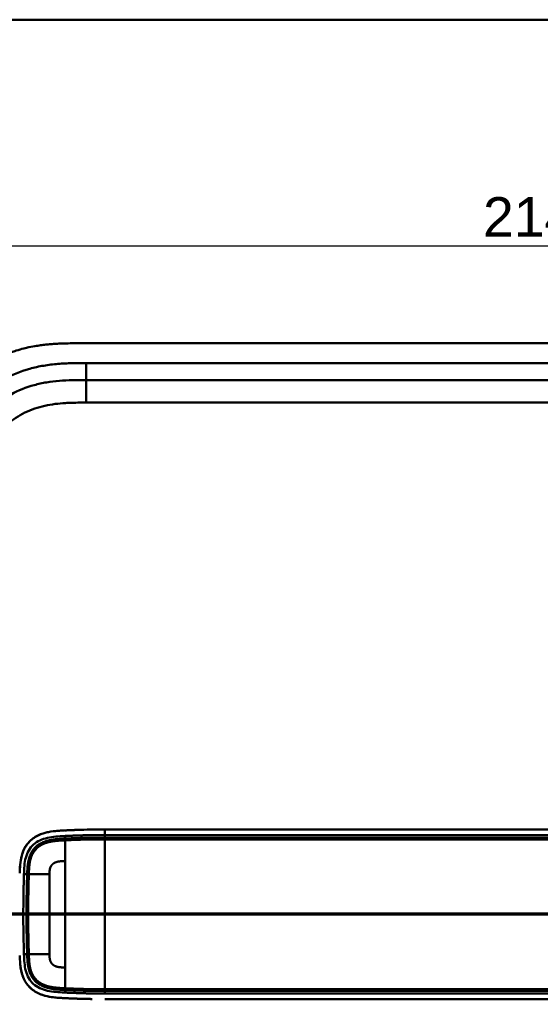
# Model space of a CAD drawing. Header units: millimetres. Extents: x 20 to 833, y 20 to 574.
# Tile 9 of 12: x 113 to 205, y 400 to 574. Entities that reach past the tile are written whole.
import ezdxf

# ---------------------------------------------------------------- set-up
doc = ezdxf.new("R2010")
doc.units = ezdxf.units.MM
doc.header["$LTSCALE"] = 2
for name, color, linetype, lineweight in [('Bemaßungen(DIN)', 7, 'Continuous', 25), ('Schnittansichtslinien(DIN)', 7, 'Continuous', 70), ('Sichtbare Kanten(DIN)', 7, 'Continuous', 50), ('Sichtbare tangentiale Kanten(DIN)', 7, 'Continuous', 50), ('Skizziergeometrie(DIN)', 7, 'Continuous', 50)]:
    doc.layers.add(name, color=color, linetype=linetype, lineweight=lineweight)
doc.styles.add('STANDARD-DIN~0', font='arial.ttf')
doc.dimstyles.new('CAD-LAN', dxfattribs={"dimscale": 2, "dimtxt": 3.5, "dimasz": 2.5, "dimexe": 3.175, "dimexo": 0, "dimgap": 0.8, "dimtad": 1, "dimrnd": 1e-08, "dimtxsty": 'STANDARD-DIN~0', "dimcen": 0.09, "dimdle": 10, "dimclrd": 250, "dimclre": 250, "dimclrt": 250, "dimadec": 0, "dimazin": 2, "dimtfac": 1, "dimtmove": 0, "dimatfit": 3, "dimfxl": 1, "dimtolj": 1, "dimtzin": 0, "dimlwd": 25, "dimlwe": 25, "dimarcsym": 0})

# ---------------------------------------------------------------- blocks, each defined once
blk = doc.blocks.new('Ränder Standardrahmen')
at = {"layer": 'Skizziergeometrie(DIN)', "flags": 128}
blk.add_lwpolyline([(10, 10), (10, 287), (410, 287), (410, 10), (10, 10)], dxfattribs=at)
blk = doc.blocks.new('*D21')
at = {"layer": 'Bemaßungen(DIN)', "color": 250, "linetype": 'Continuous', "lineweight": 25, "true_color": 0x3f3f3f, "transparency": 16777216}
for p, q in [((95.33, 489.98), (95.33, 540.33)), ((309.33, 489.98), (309.33, 540.33)), ((100.33, 533.98), (304.33, 533.98))]:
    blk.add_line(p, q, dxfattribs=at)
at = {"layer": 'Bemaßungen(DIN)', "color": 250, "linetype": 'Continuous', "true_color": 0x3f3f3f, "transparency": 16777216}
for points in [[(100.33, 534.81), (100.33, 533.14), (95.33, 533.98)], [(304.33, 534.81), (304.33, 533.14), (309.33, 533.98)]]:
    blk.add_solid(points, dxfattribs=at)
at = {"layer": 'Defpoints', "color": 0, "linetype": 'Continuous', "transparency": 16777216}
for p in [(309.33, 533.98), (95.33, 489.98), (309.33, 489.98)]:
    blk.add_point(p, dxfattribs=at)
at = {"layer": 'Bemaßungen(DIN)', "color": 250, "linetype": 'Continuous', "lineweight": 25, "true_color": 0x3f3f3f, "transparency": 16777216, "insert": (194.55, 542.61), "char_height": 7, "attachment_point": 1, "style": 'STANDARD-DIN~0'}
blk.add_mtext('\\A1;214', dxfattribs=at)
blk = doc.blocks.new('2DTransSchnitt0')
at = {"layer": 'Schnittansichtslinien(DIN)', "linetype": 'Continuous'}
blk.add_line((163.718, 207.88), (35.869, 207.88), dxfattribs=at)

msp = doc.modelspace()

# ---------------------------------------------------------------- linework, layer by layer
at = {"layer": 'Sichtbare Kanten(DIN)'}
for p, q in [((282.2901, 516.7624), (123.3676, 516.7624)), ((269.2905, 510.2624), (124.3672, 510.2624)), ((254.5433, 430.759), (127.692, 430.759)), ((113.8549, 418.7624), (113.8549, 418.7624)), ((117.9053, 418.7624), (117.906, 418.7624)), ((113.8548, 412.7624), (113.8548, 412.7624)), ((117.906, 412.7624), (117.9051, 412.7624)), ((127.692, 400.759), (254.5433, 400.759))]:
    msp.add_line(p, q, dxfattribs=at)
for centre, radius, start, end in [((127.8289, 415.7623), 13.8002, 106.816161, 106.816501), ((127.8288, 415.7624), 13.8, 79.068146, 79.072753), ((127.8288, 415.7624), 14, 75.427485, 75.432838), ((127.8285, 415.7626), 11.6996, 148.013511, 148.014026), ((127.8288, 415.7625), 11.5999, 148.813048, 148.813811), ((127.8289, 415.7624), 11.5, 149.645819, 149.646888), ((127.8289, 415.7624), 11.5, 210.352559, 210.354178), ((127.8288, 415.7624), 11.6, 211.185782, 211.18695), ((127.8289, 415.7625), 11.7001, 211.98569, 211.986487), ((127.8288, 415.7624), 13.7999, 253.28693, 253.287291), ((127.8288, 415.7624), 13.8, 280.783741, 280.788321), ((127.8288, 415.7624), 14, 284.460826, 284.466162)]:
    msp.add_arc(centre, radius, start, end, dxfattribs=at)
for points, degree, knots in [([(123.3676, 516.7624), (122.7701, 516.7629), (121.719, 516.7617), (120.5078, 516.7367), (119.595, 516.7014), (118.9853, 516.6686), (118.2225, 516.6145), (117.6119, 516.5601), (116.8485, 516.4767), (116.238, 516.3969), (115.3232, 516.2558), (114.4119, 516.0856), (113.2056, 515.8078), (112.3091, 515.56), (111.4212, 515.2791), (110.8345, 515.0753), (109.9633, 514.7451), (109.1044, 514.3821), (107.8433, 513.7767), (106.7535, 513.1732), (105.439, 512.3402), (104.4276, 511.6122), (103.2203, 510.6287), (102.3024, 509.7842), (101.222, 508.6604), (100.4138, 507.7093), (99.4794, 506.4604), (98.795, 505.4151), (98.1017, 504.1922), (97.6835, 503.3537), (97.3012, 502.4989), (97.0644, 501.9212), (96.7913, 501.1904), (96.5912, 500.599), (96.3647, 499.8536), (96.2018, 499.2527), (95.9842, 498.3458), (95.8015, 497.4321), (95.6136, 496.2069), (95.512, 495.2872), (95.4366, 494.3684), (95.3986, 493.7566), (95.3646, 492.9934), (95.3473, 492.3854), (95.3346, 491.6288), (95.329, 490.8756), (95.3288, 490.2766), (95.3288, 489.9781)], 3, [0.000009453, 0.000009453, 0.000009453, 0.000009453, 0.041675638, 0.072925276, 0.083341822, 0.104174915, 0.114591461, 0.135424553, 0.1458411, 0.166674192, 0.177090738, 0.208340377, 0.229173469, 0.260423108, 0.270839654, 0.291672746, 0.302089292, 0.333338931, 0.354172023, 0.395838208, 0.416671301, 0.458337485, 0.479170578, 0.520836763, 0.541669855, 0.58333604, 0.604169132, 0.645835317, 0.666668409, 0.697918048, 0.708334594, 0.729167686, 0.739584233, 0.760417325, 0.770833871, 0.791666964, 0.80208351, 0.833333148, 0.854166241, 0.885415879, 0.895832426, 0.916665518, 0.927082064, 0.947915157, 0.958331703, 0.979164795, 0.999997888, 0.999997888, 0.999997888, 0.999997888]), ([(124.3672, 510.2624), (123.5617, 510.2624), (121.9656, 510.2612), (119.6285, 510.1541), (117.3633, 509.8775), (114.4457, 509.2401), (111.0115, 507.8778), (107.4275, 505.3351), (104.5972, 501.9925), (103.0382, 498.7141), (102.2906, 495.8853), (101.961, 493.6679), (101.8304, 491.3618), (101.8288, 489.7779), (101.8288, 488.9781)], 3, [18.38835965, 18.38835965, 18.38835965, 18.38835965, 18.63186175, 18.87536302, 19.11886429, 19.36236556, 19.84936811, 20.33637065, 20.8233732, 21.31037574, 21.55387701, 21.79737828, 22.04087955, 22.28438231, 22.28438231, 22.28438231, 22.28438231]), ([(119.7457, 430.5493), (118.6635, 430.4818), (117.576, 430.3584), (115.9009, 429.7674), (115.2917, 429.4435), (114.2378, 428.5678), (113.8218, 428.0501), (113.1324, 426.754), (112.9338, 426.0182), (112.7298, 424.7889), (112.6852, 424.2471), (112.6572, 423.7021)], 3, [-1.12551215, -1.12551215, -1.12551215, -1.12551215, -0.83488116, -0.83488116, -0.64687575, -0.64687575, -0.46444011, -0.46444011, -0.25065662, -0.25065662, -0.08648506, -0.08648506, -0.08648506, -0.08648506]), ([(118.904, 430.4824), (118.9043, 430.4825), (118.9046, 430.4825), (118.9061, 430.4827), (118.9073, 430.4828), (118.9109, 430.4831), (118.9133, 430.4834), (118.9293, 430.485), (118.9429, 430.4863), (119.2473, 430.516), (119.5405, 430.5372), (121.4009, 430.6487), (122.9746, 430.7013), (125.5954, 430.7556), (126.6438, 430.7592), (127.692, 430.7592)], 3, [0, 0, 0, 0, 0.000092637, 0.000092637, 0.000463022, 0.000463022, 0.001203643, 0.001203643, 0.005349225, 0.005349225, 0.093850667, 0.093850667, 0.565806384, 0.565806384, 0.880272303, 0.880272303, 0.880272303, 0.880272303]), ([(123.9886, 430.721), (123.8598, 430.7177), (123.5528, 430.7096), (123.0648, 430.695), (122.3912, 430.671), (121.6904, 430.6442), (121.138, 430.619), (120.7724, 430.6026), (120.5818, 430.5937), (120.5629, 430.5928)], 5, [0.378502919, 0.378502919, 0.378502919, 0.378502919, 0.378502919, 0.378502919, 0.442824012, 0.531388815, 0.619953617, 0.70851842, 0.718281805, 0.718281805, 0.718281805, 0.718281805, 0.718281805, 0.718281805]), ([(113.1423, 426.6181), (113.1423, 426.6181), (113.1424, 426.6182), (113.1424, 426.6184), (113.1425, 426.6185), (113.1426, 426.6188), (113.1427, 426.619), (113.143, 426.6199), (113.1432, 426.6206), (113.1441, 426.6233), (113.1449, 426.6253), (113.1477, 426.6334), (113.1499, 426.6395), (113.1585, 426.664), (113.1651, 426.6823), (113.1919, 426.7557), (113.2127, 426.8105), (113.2556, 426.9185), (113.2775, 426.9716), (113.3116, 427.0509), (113.3231, 427.0773), (113.3408, 427.1167), (113.3467, 427.1299), (113.3557, 427.1496), (113.3587, 427.1561), (113.3633, 427.166), (113.3648, 427.1693), (113.3671, 427.1742), (113.3679, 427.1759), (113.369, 427.1784), (113.3694, 427.1792), (113.37, 427.1804), (113.3702, 427.1809), (113.3705, 427.1815), (113.3706, 427.1817), (113.3707, 427.182), (113.3708, 427.1821), (113.3708, 427.1823), (113.3709, 427.1823), (113.3709, 427.1825), (113.3709, 427.1825), (113.371, 427.1825)], 3, [0, 0, 0, 0, 0.000029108, 0.000029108, 0.0000693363, 0.0000693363, 0.000142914, 0.000142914, 0.0003635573, 0.0003635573, 0.0010250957, 0.0010250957, 0.0030091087, 0.0030091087, 0.0089604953, 0.0089604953, 0.0268153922, 0.0268153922, 0.0443020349, 0.0443020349, 0.0530527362, 0.0530527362, 0.0574299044, 0.0574299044, 0.0596196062, 0.0596196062, 0.0607154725, 0.0607154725, 0.0612643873, 0.0612643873, 0.0615397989, 0.0615397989, 0.061678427, 0.061678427, 0.0617486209, 0.0617486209, 0.0617845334, 0.0617845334, 0.0618032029, 0.0618032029, 0.0618235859, 0.0618235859, 0.0618235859, 0.0618235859]), ([(119.7334, 400.9698), (118.5379, 401.045), (117.3275, 401.1901), (115.5896, 401.9094), (115.0157, 402.2622), (114.0336, 403.1866), (113.6543, 403.7246), (113.0751, 404.9681), (112.9007, 405.6437), (112.7717, 406.4976), (112.7515, 406.6553), (112.7343, 406.8135)], 3, [0.0824985, 0.0824985, 0.0824985, 0.0824985, 0.43754619, 0.43754619, 0.63954908, 0.63954908, 0.83806101, 0.83806101, 1.04595103, 1.04595103, 1.09280735, 1.09280735, 1.09280735, 1.09280735]), ([(113.3675, 404.3433), (113.3674, 404.3434), (113.3673, 404.3436), (113.3672, 404.3439), (113.3671, 404.344), (113.3669, 404.3445), (113.3667, 404.3449), (113.3661, 404.3463), (113.3656, 404.3474), (113.3636, 404.3518), (113.3621, 404.355), (113.3561, 404.368), (113.3516, 404.3777), (113.334, 404.4166), (113.321, 404.4459), (113.2701, 404.5632), (113.234, 404.6521), (113.1873, 404.7753), (113.1749, 404.809), (113.1582, 404.8554), (113.1537, 404.868), (113.1475, 404.8856), (113.1457, 404.8905), (113.1432, 404.8979), (113.1423, 404.9004), (113.141, 404.904), (113.1406, 404.9053), (113.14, 404.9071), (113.1397, 404.9077), (113.1394, 404.9086), (113.1393, 404.9089), (113.1392, 404.9094), (113.1391, 404.9095), (113.139, 404.9097), (113.139, 404.9098), (113.139, 404.9099), (113.139, 404.9099), (113.1389, 404.91), (113.1389, 404.91), (113.1389, 404.91)], 3, [0, 0, 0, 0, 0.0000536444, 0.0000536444, 0.0000936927, 0.0000936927, 0.0002138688, 0.0002138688, 0.0005741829, 0.0005741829, 0.0016545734, 0.0016545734, 0.0048950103, 0.0048950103, 0.0146157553, 0.0146157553, 0.0437841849, 0.0437841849, 0.0547196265, 0.0547196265, 0.0588203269, 0.0588203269, 0.0604177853, 0.0604177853, 0.0612173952, 0.0612173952, 0.0616180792, 0.0616180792, 0.061819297, 0.061819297, 0.0619207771, 0.0619207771, 0.0619723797, 0.0619723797, 0.0619990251, 0.0619990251, 0.0620131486, 0.0620131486, 0.062029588, 0.062029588, 0.062029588, 0.062029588]), ([(119.8688, 400.9614), (119.8688, 400.9614), (119.8686, 400.9615), (119.8684, 400.9615), (119.8682, 400.9615), (119.8677, 400.9615), (119.8674, 400.9615), (119.8658, 400.9616), (119.8647, 400.9617), (119.8601, 400.962), (119.8567, 400.9622), (119.8431, 400.963), (119.8328, 400.9636), (119.7919, 400.966), (119.7613, 400.9679), (119.6387, 400.9757), (119.5469, 400.9818), (119.3177, 400.9986), (119.1803, 401.0098), (118.992, 401.0272), (118.9407, 401.0322), (118.8848, 401.0378), (118.88, 401.0383), (118.8716, 401.0392), (118.868, 401.0395), (118.8642, 401.0399), (118.8639, 401.04), (118.8634, 401.04), (118.8632, 401.04), (118.863, 401.0401), (118.8629, 401.0401), (118.8628, 401.0401), (118.8628, 401.0401), (118.8627, 401.0401), (118.8626, 401.0401), (118.8626, 401.0401)], 3, [0, 0, 0, 0, 0.000031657, 0.000031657, 0.000071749, 0.000071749, 0.000185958, 0.000185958, 0.000528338, 0.000528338, 0.001555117, 0.001555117, 0.00463506, 0.00463506, 0.013874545, 0.013874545, 0.041593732, 0.041593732, 0.083174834, 0.083174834, 0.098766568, 0.098766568, 0.10022825, 0.10022825, 0.101324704, 0.101324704, 0.101424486, 0.101424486, 0.101474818, 0.101474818, 0.101500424, 0.101500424, 0.101513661, 0.101513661, 0.101528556, 0.101528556, 0.101528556, 0.101528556]), ([(118.8626, 401.04), (118.9194, 401.0342), (118.9761, 401.0286), (119.0329, 401.0233), (119.3115, 400.9974), (119.5892, 400.9778), (119.8686, 400.9615)], 3, [1.111732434, 1.111732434, 1.111732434, 1.111732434, 1.129646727, 1.129646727, 1.129646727, 1.217620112, 1.217620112, 1.217620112, 1.217620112]), ([(120.5629, 400.9256), (120.5629, 400.9256), (120.5817, 400.9247), (120.7722, 400.9158), (121.1382, 400.8993), (121.6927, 400.874), (122.4475, 400.8453), (123.2535, 400.8165), (123.9278, 400.7984), (124.4193, 400.7866), (124.7351, 400.7806), (124.8764, 400.7782), (124.9304, 400.7773)], 5, [0.000000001, 0.000000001, 0.000000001, 0.000000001, 0.000000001, 0.000000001, 0.000022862, 0.009691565, 0.098256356, 0.186821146, 0.275385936, 0.363950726, 0.408233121, 0.435668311, 0.435668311, 0.435668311, 0.435668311, 0.435668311, 0.435668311]), ([(125.4608, 400.7693), (125.4607, 400.7693), (125.4607, 400.7693), (125.4606, 400.7693), (125.4605, 400.7693), (125.4603, 400.7693), (125.4601, 400.7693), (125.4594, 400.7693), (125.459, 400.7693), (125.4534, 400.7693), (125.4482, 400.7694), (125.4363, 400.7696), (125.4294, 400.7696), (125.4044, 400.77), (125.3862, 400.7702), (125.2707, 400.7718), (125.1735, 400.7733), (125.044, 400.7754), (125.0116, 400.7759), (124.9684, 400.7766), (124.9576, 400.7768), (124.9432, 400.7771), (124.9396, 400.7771), (124.9348, 400.7772), (124.9336, 400.7772), (124.932, 400.7772), (124.9316, 400.7772), (124.9311, 400.7773), (124.9309, 400.7773), (124.9307, 400.7773), (124.9304, 400.7773), (124.9304, 400.7773)], 3, [0, 0, 0, 0, 0.0000100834, 0.0000100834, 0.0000303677, 0.0000303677, 0.0000844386, 0.0000844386, 0.0002286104, 0.0002286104, 0.0017663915, 0.0017663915, 0.0038167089, 0.0038167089, 0.0092842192, 0.0092842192, 0.0384448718, 0.0384448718, 0.0481649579, 0.0481649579, 0.0514050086, 0.0514050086, 0.0524850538, 0.0524850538, 0.0528450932, 0.0528450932, 0.0529651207, 0.0529651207, 0.0530051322, 0.0530051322, 0.0530433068, 0.0530433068, 0.0530433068, 0.0530433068])]:
    msp.add_open_spline(points, degree=degree, knots=knots, dxfattribs=at)
for points in [[(113.3714, 427.1824), (113.2857, 426.9983), (113.2097, 426.8095), (113.1426, 426.6181)], [(113.1392, 404.9101), (113.2062, 404.7179), (113.2822, 404.5284), (113.3679, 404.3434)]]:
    msp.add_open_spline(points, degree=3, dxfattribs=at)
at = {"layer": 'Sichtbare tangentiale Kanten(DIN)'}
for p, q in [((124.3672, 513.2624), (269.2905, 513.2624)), ((124.3672, 510.2624), (124.3672, 513.2624)), ((124.3669, 506.2624), (124.3669, 510.2624)), ((269.2908, 506.2624), (124.3669, 506.2624)), ((120.6756, 429.1467), (120.6398, 429.6057)), ((127.692, 429.7693), (127.692, 429.3115)), ((113.9508, 422.8389), (113.3837, 422.8389)), ((113.9508, 408.6795), (113.3837, 408.6795)), ((120.6756, 402.3716), (120.6398, 401.9127)), ((127.692, 402.2068), (127.692, 401.7492))]:
    msp.add_line(p, q, dxfattribs=at)
for centre, major_axis, start_param, end_param in [((120.6874, 405.335), (0, 24.0763), 0.25812771, 0.63904084), ((120.6875, 426.1279), (0, -24.0208), 5.67924787, 6.06690007)]:
    msp.add_ellipse(centre, major_axis=major_axis, ratio=0.00001, start_param=start_param, end_param=end_param, dxfattribs=at)
for points, degree, knots in [([(98.8288, 488.9781), (98.8288, 489.778), (98.8298, 491.4248), (98.9707, 493.9586), (99.3443, 496.4819), (100.2113, 499.7715), (102.0492, 503.6403), (105.3822, 507.5727), (109.5735, 510.544), (113.5522, 512.1182), (116.8688, 512.8408), (119.391, 513.1477), (121.9147, 513.2616), (123.5616, 513.2625), (124.3672, 513.2624)], 3, [18.38835904, 18.38835904, 18.38835904, 18.38835904, 18.6318621, 18.87536337, 19.11886464, 19.36236591, 19.84936846, 20.336371, 20.82337354, 21.31037609, 21.55387736, 21.79737863, 22.0408799, 22.28438261, 22.28438261, 22.28438261, 22.28438261]), ([(124.3669, 506.2624), (124.2033, 506.2624), (124.0398, 506.2624), (123.8762, 506.2624), (123.4335, 506.2622), (122.9909, 506.2603), (122.5483, 506.2537), (122.3959, 506.2515), (122.2436, 506.2487), (122.0913, 506.2452), (122.0151, 506.2435), (121.9389, 506.2416), (121.8628, 506.2396), (121.7866, 506.2375), (121.7105, 506.2352), (121.6311, 506.2326), (121.3211, 506.2225), (121.0267, 506.2097), (120.7212, 506.1921), (120.7138, 506.1916), (120.7064, 506.1912), (120.699, 506.1908), (120.0816, 506.1547), (119.4937, 506.1029), (118.9006, 506.0272), (118.8914, 506.026), (118.8821, 506.0248), (118.8728, 506.0236), (118.2727, 505.9462), (117.6805, 505.8452), (117.0909, 505.7138), (117.0855, 505.7126), (117.0802, 505.7114), (117.0748, 505.7102), (116.4756, 505.5761), (115.8793, 505.4102), (115.2997, 505.2118), (115.2963, 505.2106), (115.2929, 505.2095), (115.2895, 505.2083), (114.703, 505.0071), (114.1221, 504.7685), (113.5631, 504.4959), (113.004, 504.2232), (112.4593, 503.9129), (111.9395, 503.5684), (111.4196, 503.2239), (110.9215, 502.8432), (110.4542, 502.4313), (109.9839, 502.0167), (109.539, 501.5652), (109.1332, 501.0887), (108.7289, 500.6142), (108.3558, 500.1059), (108.0248, 499.578), (107.6957, 499.0532), (107.4023, 498.4994), (107.153, 497.9348), (106.906, 497.3757), (106.6964, 496.7926), (106.527, 496.2043), (106.5257, 496.2001), (106.5245, 496.1959), (106.5233, 496.1917), (106.3574, 495.6137), (106.2285, 495.0266), (106.1304, 494.4328), (106.1289, 494.4239), (106.1275, 494.4151), (106.126, 494.4062), (106.0296, 493.8171), (105.9634, 493.228), (105.918, 492.6113), (105.9174, 492.6038), (105.9169, 492.5963), (105.9163, 492.5888), (105.8941, 492.2841), (105.8782, 491.9901), (105.8658, 491.6887), (105.8531, 491.3785), (105.8448, 491.0699), (105.8393, 490.762), (105.8287, 490.1654), (105.8287, 489.571), (105.8288, 488.978)], 3, [0, 0, 0, 0, 0.04906706, 0.04906706, 0.04906706, 0.18187248, 0.18187248, 0.18187248, 0.22758223, 0.22758223, 0.22758223, 0.25043765, 0.25043765, 0.25043765, 0.27329306, 0.27329306, 0.27329306, 0.36255255, 0.36255255, 0.36255255, 0.36471473, 0.36471473, 0.36471473, 0.54477368, 0.54477368, 0.54477368, 0.54758788, 0.54758788, 0.54758788, 0.72973863, 0.72973863, 0.72973863, 0.73138853, 0.73138853, 0.73138853, 0.91651458, 0.91651458, 0.91651458, 0.91759917, 0.91759917, 0.91759917, 1.10500756, 1.10500756, 1.10500756, 1.29247915, 1.29247915, 1.29247915, 1.47997173, 1.47997173, 1.47997173, 1.66868846, 1.66868846, 1.66868846, 1.85666622, 1.85666622, 1.85666622, 2.04353125, 2.04353125, 2.04353125, 2.22861992, 2.22861992, 2.22861992, 2.22994641, 2.22994641, 2.22994641, 2.41174484, 2.41174484, 2.41174484, 2.41446275, 2.41446275, 2.41446275, 2.59481595, 2.59481595, 2.59481595, 2.59701151, 2.59701151, 2.59701151, 2.68625679, 2.68625679, 2.68625679, 2.77810664, 2.77810664, 2.77810664, 2.95610956, 2.95610956, 2.95610956, 2.95610956]), ([(118.904, 430.4825), (118.4386, 430.4358), (117.9726, 430.3696), (117.5089, 430.2673), (117.0025, 430.1555), (116.4991, 429.9998), (116.0185, 429.781), (115.5379, 429.5622), (115.0804, 429.2795), (114.6719, 428.9244), (114.2633, 428.5694), (113.906, 428.1409), (113.6234, 427.6625), (113.5315, 427.507), (113.4476, 427.3466), (113.3714, 427.1824)], 3, [0.892010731, 0.892010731, 0.892010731, 0.892010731, 1.038839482, 1.038839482, 1.038839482, 1.199165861, 1.199165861, 1.199165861, 1.359492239, 1.359492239, 1.359492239, 1.519818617, 1.519818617, 1.519818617, 1.571934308, 1.571934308, 1.571934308, 1.571934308]), ([(113.3837, 422.8389), (113.4009, 423.3581), (113.4212, 423.8653), (113.4671, 424.3548), (113.5131, 424.8454), (113.5855, 425.3202), (113.7054, 425.7737), (113.8252, 426.2272), (113.9933, 426.6591), (114.2196, 427.051), (114.4459, 427.4429), (114.7303, 427.7937), (115.0649, 428.0921), (115.3996, 428.3904), (115.784, 428.6364), (116.2039, 428.832), (116.6239, 429.0275), (117.0789, 429.1729), (117.551, 429.2793), (118.0231, 429.3857), (118.5116, 429.4536), (119.0101, 429.5011), (119.5086, 429.5487), (120.0177, 429.5762), (120.5454, 429.6012), (120.5763, 429.6027), (120.6072, 429.6042), (120.6381, 429.6056)], 3, [0, 0, 0, 0, 0.15997103, 0.15997103, 0.15997103, 0.32029741, 0.32029741, 0.32029741, 0.48062379, 0.48062379, 0.48062379, 0.64095017, 0.64095017, 0.64095017, 0.80127655, 0.80127655, 0.80127655, 0.96160293, 0.96160293, 0.96160293, 1.1219293, 1.1219293, 1.1219293, 1.28225568, 1.28225568, 1.28225568, 1.2916213, 1.2916213, 1.2916213, 1.2916213]), ([(120.6755, 429.1467), (120.6746, 429.1467), (120.4041, 429.1336), (119.8667, 429.1057), (119.0696, 429.0547), (118.0147, 428.9316), (116.6975, 428.5697), (115.5253, 427.8765), (114.6489, 426.8133), (114.17, 425.5128), (114.0213, 424.4455), (113.9794, 423.6389), (113.9597, 423.1061), (113.9508, 422.8389)], 5, [0, 0, 0, 0, 0, 0, 0.00044895, 0.13330365, 0.26615835, 0.39901306, 0.53186776, 0.66472246, 0.79757716, 0.93043187, 1.06447055, 1.06447055, 1.06447055, 1.06447055, 1.06447055, 1.06447055]), ([(114.2456, 422.8389), (114.2544, 423.1028), (114.274, 423.6296), (114.3157, 424.4171), (114.4606, 425.4419), (114.9136, 426.6587), (115.7241, 427.6392), (116.8156, 428.2897), (118.0735, 428.6384), (119.1006, 428.7592), (119.8859, 428.8096), (120.419, 428.8373), (120.6874, 428.8503)], 5, [18.88262181, 18.88262181, 18.88262181, 18.88262181, 18.88262181, 18.88262181, 19.01544114, 19.14829584, 19.28115054, 19.41400525, 19.54685995, 19.67971465, 19.81256935, 19.94535719, 19.94535719, 19.94535719, 19.94535719, 19.94535719, 19.94535719]), ([(120.6389, 429.6057), (120.6394, 429.6057), (120.8155, 429.6139), (121.1707, 429.6301), (121.7146, 429.6548), (122.4523, 429.6831), (123.3624, 429.715), (124.2505, 429.7388), (125.1232, 429.756), (125.9979, 429.766), (126.686, 429.7689), (127.1732, 429.7693), (127.5088, 429.7694), (127.692, 429.7694)], 5, [0.000084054, 0.000084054, 0.000084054, 0.000084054, 0.000084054, 0.000084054, 0.000302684, 0.088867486, 0.177432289, 0.265997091, 0.354561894, 0.443126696, 0.531691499, 0.620256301, 0.708821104, 0.708821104, 0.708821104, 0.708821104, 0.708821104, 0.708821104]), ([(127.6919, 429.3115), (127.524, 429.3115), (127.1826, 429.3114), (126.6681, 429.3112), (125.9812, 429.3107), (125.1199, 429.2963), (124.2487, 429.2829), (123.3658, 429.2555), (122.4716, 429.2264), (121.7479, 429.1955), (121.2092, 429.1717), (120.8527, 429.1553), (120.6755, 429.1467)], 5, [0, 0, 0, 0, 0, 0, 0.084825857, 0.172560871, 0.260295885, 0.348030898, 0.435765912, 0.523500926, 0.61123594, 0.698521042, 0.698521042, 0.698521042, 0.698521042, 0.698521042, 0.698521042]), ([(120.6874, 428.8503), (120.6876, 428.8503), (120.8651, 428.8589), (121.2216, 428.8753), (121.7608, 428.8991), (122.4821, 428.9299), (123.3767, 428.959), (124.2549, 428.9863), (125.126, 428.9996), (125.9788, 429.014), (126.662, 429.0145), (127.1729, 429.0147), (127.5108, 429.0148), (127.6752, 429.0149)], 5, [19.945357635, 19.945357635, 19.945357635, 19.945357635, 19.945357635, 19.945357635, 19.945424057, 20.033159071, 20.120894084, 20.208629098, 20.296364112, 20.384099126, 20.47183414, 20.559569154, 20.642664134, 20.642664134, 20.642664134, 20.642664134, 20.642664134, 20.642664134]), ([(127.6835, 429.0149), (127.691, 429.0149), (130.8361, 429.0159), (137.1723, 429.0148), (146.7265, 429.0157), (159.4048, 429.015), (175.2549, 429.0155), (191.1218, 429.0152), (206.9749, 429.0154), (221.2417, 429.0152), (233.9317, 429.0153), (243.4454, 429.0153), (249.7861, 429.0153), (252.9574, 429.0153), (254.5433, 429.0153)], 5, [20.64350535, 20.64350535, 20.64350535, 20.64350535, 20.64350535, 20.64350535, 20.64730417, 22.23294727, 23.81859036, 25.40423346, 26.98987656, 28.57551965, 30.16116275, 31.74680585, 32.5396274, 33.33264586, 33.33264586, 33.33264586, 33.33264586, 33.33264586, 33.33264586]), ([(254.5425, 429.3119), (254.5423, 429.3119), (252.9564, 429.3119), (249.7854, 429.3119), (243.4448, 429.3119), (233.9313, 429.312), (221.2417, 429.3119), (206.9749, 429.312), (191.1217, 429.3118), (175.255, 429.3121), (159.3987, 429.3117), (146.7228, 429.3124), (137.1695, 429.3114), (130.8361, 429.3125), (127.6919, 429.3115)], 5, [0, 0, 0, 0, 0, 0, 0.00011489, 0.79293644, 1.58575799, 3.17140109, 4.75704419, 6.34268728, 7.92833038, 9.51397348, 11.09961657, 12.68816757, 12.68816757, 12.68816757, 12.68816757, 12.68816757, 12.68816757]), ([(127.692, 429.7692), (132.986, 429.7691), (138.2617, 429.7691), (143.546, 429.7691), (162.8949, 429.7691), (182.2432, 429.7691), (201.6089, 429.7691), (214.6137, 429.7691), (227.5793, 429.7691), (240.5894, 429.7691), (245.2383, 429.7691), (249.8986, 429.7691), (254.5433, 429.7691)], 3, [0, 0, 0, 0, 1.58564176, 1.58564176, 1.58564176, 7.39154159, 7.39154159, 7.39154159, 11.29043221, 11.29043221, 11.29043221, 12.68363199, 12.68363199, 12.68363199, 12.68363199]), ([(113.1426, 426.6181), (113.0855, 426.4553), (113.035, 426.2906), (112.9906, 426.125), (112.8475, 425.5913), (112.7658, 425.05), (112.7147, 424.5121), (112.6672, 424.0121), (112.6461, 423.516), (112.629, 423.0238)], 3, [1.630416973, 1.630416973, 1.630416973, 1.630416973, 1.680144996, 1.680144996, 1.680144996, 1.840471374, 1.840471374, 1.840471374, 1.989484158, 1.989484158, 1.989484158, 1.989484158]), ([(113.3837, 408.6795), (113.3828, 408.7046), (113.3819, 408.7316), (113.3811, 408.7577), (113.3718, 409.0443), (113.3628, 409.3334), (113.3542, 409.6237), (113.3456, 409.914), (113.3377, 410.2056), (113.3305, 410.4979), (113.316, 411.0824), (113.3038, 411.67), (113.294, 412.2566), (113.2479, 415.0175), (113.2568, 417.7475), (113.3184, 420.5052), (113.3222, 420.6771), (113.3262, 420.8489), (113.3305, 421.0203), (113.3377, 421.3126), (113.3456, 421.6042), (113.3542, 421.8945), (113.3628, 422.1848), (113.3718, 422.474), (113.3811, 422.7606), (113.3819, 422.7867), (113.3828, 422.8128), (113.3837, 422.8389)], 3, [0, 0, 0, 0, 0.00803615, 0.00803615, 0.00803615, 0.09616602, 0.09616602, 0.09616602, 0.18429588, 0.18429588, 0.18429588, 0.36055561, 0.36055561, 0.36055561, 1.19014765, 1.19014765, 1.19014765, 1.24185425, 1.24185425, 1.24185425, 1.32998411, 1.32998411, 1.32998411, 1.41811397, 1.41811397, 1.41811397, 1.42614816, 1.42614816, 1.42614816, 1.42614816]), ([(113.9508, 422.8389), (113.9508, 422.8388), (113.9391, 422.486), (113.9193, 421.7816), (113.886, 420.7132), (113.8615, 419.3021), (113.8356, 417.5284), (113.8314, 415.7592), (113.8356, 413.9899), (113.8615, 412.2162), (113.886, 410.8051), (113.9193, 409.7367), (113.9391, 409.0323), (113.9508, 408.6795)], 5, [0.00000124, 0.00000124, 0.00000124, 0.00000124, 0.00000124, 0.00000124, 0.00003764, 0.17694166, 0.35384568, 0.5307497, 0.70765372, 0.88455774, 1.06146176, 1.23836578, 1.41530504, 1.41530504, 1.41530504, 1.41530504, 1.41530504, 1.41530504]), ([(114.2456, 408.6795), (114.2456, 408.6795), (114.2455, 408.682), (114.2337, 409.0361), (114.2139, 409.7435), (114.1805, 410.8101), (114.156, 412.2231), (114.1301, 413.9927), (114.1259, 415.7592), (114.1301, 417.5257), (114.1561, 419.2978), (114.1806, 420.7108), (114.214, 421.7774), (114.2338, 422.4848), (114.2456, 422.8389)], 5, [17.46487568, 17.46487568, 17.46487568, 17.46487568, 17.46487568, 17.46487568, 17.46490582, 17.46613266, 17.64303668, 17.8199407, 17.99684472, 18.17374874, 18.35065276, 18.52755678, 18.7044608, 18.88262181, 18.88262181, 18.88262181, 18.88262181, 18.88262181, 18.88262181]), ([(112.629, 408.4965), (112.646, 408.0037), (112.6672, 407.507), (112.7147, 407.0063), (112.7658, 406.4684), (112.8475, 405.927), (112.9906, 405.3933), (113.0341, 405.2311), (113.0835, 405.0696), (113.1392, 404.9101)], 3, [0.018480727, 0.018480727, 0.018480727, 0.018480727, 0.1676881, 0.1676881, 0.1676881, 0.328014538, 0.328014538, 0.328014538, 0.376738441, 0.376738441, 0.376738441, 0.376738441]), ([(120.6398, 401.9127), (120.608, 401.9141), (120.5763, 401.9156), (120.5447, 401.9171), (120.017, 401.9422), (119.5089, 401.9696), (119.0106, 402.0171), (118.5124, 402.0647), (118.0235, 402.1326), (117.551, 402.239), (117.0786, 402.3455), (116.6237, 402.4909), (116.2038, 402.6865), (115.7839, 402.882), (115.3996, 403.1279), (115.065, 403.4262), (114.7303, 403.7245), (114.446, 404.0754), (114.2196, 404.4673), (113.9933, 404.8593), (113.8253, 405.2911), (113.7054, 405.7446), (113.5855, 406.1981), (113.5132, 406.6729), (113.4671, 407.1636), (113.4212, 407.6532), (113.4009, 408.1603), (113.3837, 408.6794)], 3, [36.62221223, 36.62221223, 36.62221223, 36.62221223, 36.63181354, 36.63181354, 36.63181354, 36.79213998, 36.79213998, 36.79213998, 36.95246642, 36.95246642, 36.95246642, 37.11279286, 37.11279286, 37.11279286, 37.2731193, 37.2731193, 37.2731193, 37.43344573, 37.43344573, 37.43344573, 37.59377217, 37.59377217, 37.59377217, 37.75409861, 37.75409861, 37.75409861, 37.91406709, 37.91406709, 37.91406709, 37.91406709]), ([(113.9508, 408.6795), (113.9509, 408.6771), (113.9598, 408.4097), (113.9796, 407.8766), (114.0217, 407.0696), (114.1711, 406.0018), (114.6499, 404.7031), (115.5274, 403.6399), (116.7007, 402.9473), (118.0186, 402.586), (119.0729, 402.4633), (119.8693, 402.4124), (120.4059, 402.3847), (120.6756, 402.3716)], 5, [18.88150665, 18.88150665, 18.88150665, 18.88150665, 18.88150665, 18.88150665, 18.88269678, 19.01561826, 19.14853974, 19.28146122, 19.41438271, 19.54730419, 19.68022567, 19.81314715, 19.94598253, 19.94598253, 19.94598253, 19.94598253, 19.94598253, 19.94598253]), ([(120.6874, 402.6681), (120.4199, 402.681), (119.8877, 402.7086), (119.103, 402.7589), (118.0764, 402.8795), (116.8186, 403.2273), (115.7261, 403.8773), (114.9145, 404.8579), (114.4608, 406.0751), (114.3157, 407.1004), (114.2741, 407.8883), (114.2544, 408.4154), (114.2456, 408.6795)], 5, [0, 0, 0, 0, 0, 0, 0.13231543, 0.26523692, 0.3981584, 0.53107988, 0.66400136, 0.79692285, 0.92984433, 1.06273567, 1.06273567, 1.06273567, 1.06273567, 1.06273567, 1.06273567]), ([(113.3679, 404.3434), (113.4451, 404.1767), (113.5301, 404.0137), (113.6234, 403.8558), (113.906, 403.3775), (114.2634, 402.9489), (114.6719, 402.5939), (115.0805, 402.2388), (115.5378, 401.9562), (116.0183, 401.7374), (116.4988, 401.5186), (117.0023, 401.3629), (117.5089, 401.2511), (117.959, 401.1517), (118.4113, 401.0865), (118.8626, 401.04)], 3, [0.435426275, 0.435426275, 0.435426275, 0.435426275, 0.488340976, 0.488340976, 0.488340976, 0.648667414, 0.648667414, 0.648667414, 0.808993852, 0.808993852, 0.808993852, 0.969320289, 0.969320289, 0.969320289, 1.111732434, 1.111732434, 1.111732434, 1.111732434]), ([(120.6756, 402.3716), (120.6757, 402.3716), (120.8538, 402.363), (121.2111, 402.3465), (121.7506, 402.3227), (122.4749, 402.2918), (123.3693, 402.2627), (124.2515, 402.2353), (125.122, 402.2221), (125.9796, 402.2077), (126.663, 402.2072), (127.174, 402.207), (127.5121, 402.2069), (127.6768, 402.2068)], 5, [19.945982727, 19.945982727, 19.945982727, 19.945982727, 19.945982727, 19.945982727, 19.946068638, 20.033738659, 20.12140868, 20.209078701, 20.296748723, 20.384418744, 20.472088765, 20.559758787, 20.642970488, 20.642970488, 20.642970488, 20.642970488, 20.642970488, 20.642970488]), ([(127.6918, 402.5035), (127.5242, 402.5035), (127.1833, 402.5036), (126.6695, 402.5038), (125.9836, 402.5043), (125.1281, 402.5187), (124.2577, 402.5319), (123.3803, 402.5592), (122.485, 402.5883), (121.7632, 402.6191), (121.2233, 402.6429), (120.8659, 402.6594), (120.6874, 402.6681)], 5, [15.703148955, 15.703148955, 15.703148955, 15.703148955, 15.703148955, 15.703148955, 15.787843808, 15.87551383, 15.963183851, 16.050853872, 16.138523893, 16.226193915, 16.313863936, 16.402137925, 16.402137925, 16.402137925, 16.402137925, 16.402137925, 16.402137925]), ([(254.5431, 402.503), (251.9001, 402.5029), (249.2574, 402.5031), (243.9726, 402.5031), (241.3303, 402.503), (233.4023, 402.503), (228.1153, 402.5031), (217.5436, 402.503), (212.2591, 402.503), (201.6901, 402.5031), (196.4052, 402.5031), (185.8324, 402.5031), (180.5447, 402.503), (169.9731, 402.5031), (164.6899, 402.5031), (154.124, 402.503), (148.8381, 402.503), (138.2455, 402.5032), (132.9308, 402.502), (127.6918, 402.5034)], 3, [3.01470527, 3.01470527, 3.01470527, 3.01470527, 3.80786775, 3.80786775, 4.60068816, 4.60068816, 6.18632896, 6.18632896, 7.77196976, 7.77196976, 9.35761057, 9.35761057, 10.94325137, 10.94325137, 12.52889218, 12.52889218, 14.11453298, 14.11453298, 15.70314896, 15.70314896, 15.70314896, 15.70314896]), ([(127.6838, 401.7492), (127.4042, 401.7492), (127.1247, 401.7491), (126.8461, 401.7495), (126.7007, 401.7498), (126.5557, 401.7502), (126.4112, 401.751), (126.2667, 401.7519), (126.1226, 401.753), (125.9779, 401.7542), (125.8333, 401.7554), (125.688, 401.7566), (125.5431, 401.7583), (125.3982, 401.76), (125.2537, 401.7621), (125.109, 401.7644), (124.9644, 401.7667), (124.8196, 401.7692), (124.6746, 401.772), (124.5296, 401.7748), (124.3844, 401.7779), (124.2387, 401.7814), (123.9473, 401.7883), (123.6534, 401.7962), (123.3559, 401.8054), (123.0584, 401.8145), (122.7572, 401.8249), (122.453, 401.8361), (122.1488, 401.8473), (121.8416, 401.8593), (121.5376, 401.8723), (121.2333, 401.8853), (120.9329, 401.8989), (120.6398, 401.9127)], 3, [35.917386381, 35.917386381, 35.917386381, 35.917386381, 36.002191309, 36.002191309, 36.002191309, 36.046473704, 36.046473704, 36.046473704, 36.0907561, 36.0907561, 36.0907561, 36.135038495, 36.135038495, 36.135038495, 36.17932089, 36.17932089, 36.17932089, 36.223603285, 36.223603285, 36.223603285, 36.26788568, 36.26788568, 36.26788568, 36.35645047, 36.35645047, 36.35645047, 36.44501526, 36.44501526, 36.44501526, 36.533580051, 36.533580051, 36.533580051, 36.622212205, 36.622212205, 36.622212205, 36.622212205]), ([(127.6844, 402.2068), (127.6917, 402.2068), (130.8374, 402.2059), (137.1724, 402.2069), (146.7274, 402.206), (159.4045, 402.2067), (175.2551, 402.2062), (191.1219, 402.2065), (206.9748, 402.2063), (221.2415, 402.2065), (233.9324, 402.2064), (243.4463, 402.2064), (249.7867, 402.2064), (252.9574, 402.2064), (254.5433, 402.2064)], 5, [20.64373836, 20.64373836, 20.64373836, 20.64373836, 20.64373836, 20.64373836, 20.64742881, 22.23306961, 23.81871042, 25.40435122, 26.98999203, 28.57563283, 30.16127363, 31.74691444, 32.53973484, 33.33292437, 33.33292437, 33.33292437, 33.33292437, 33.33292437, 33.33292437]), ([(254.5433, 401.749), (244.5878, 401.7489), (234.6033, 401.749), (224.6568, 401.749), (204.2275, 401.749), (183.7535, 401.749), (163.3157, 401.749), (156.7314, 401.749), (150.1412, 401.749), (143.5441, 401.749), (138.2387, 401.7491), (132.9235, 401.7484), (127.692, 401.7492)], 3, [23.22998295, 23.22998295, 23.22998295, 23.22998295, 26.21683537, 26.21683537, 26.21683537, 32.35159115, 32.35159115, 32.35159115, 34.32798349, 34.32798349, 34.32798349, 35.91738638, 35.91738638, 35.91738638, 35.91738638])]:
    msp.add_open_spline(points, degree=degree, knots=knots, dxfattribs=at)
for points, degree in [([(127.692, 430.7592), (127.692, 430.7592), (127.692, 430.7592), (127.692, 430.5387), (127.692, 430.1731), (127.692, 429.7693)], 5), ([(127.6918, 429.0149), (127.6901, 426.8663), (127.6892, 419.9873), (127.6892, 411.5315), (127.6901, 404.6524), (127.6918, 402.5035)], 5), ([(117.9051, 422.8389), (117.9073, 423.5038), (117.8965, 424.0793), (118.1489, 424.592), (118.5698, 424.9607), (119.2066, 425.1652), (119.8885, 425.1573), (120.6874, 425.1591)], 7), ([(120.6874, 425.159), (120.6874, 422.0842), (120.6874, 417.9817), (120.6874, 413.5367), (120.6874, 409.4342), (120.6874, 406.3593)], 5), ([(114.2456, 422.8389), (114.9971, 422.8389), (115.7309, 422.8389), (116.455, 422.8389), (117.1771, 422.8389), (117.9051, 422.8389)], 5), ([(117.9051, 408.6795), (117.9051, 411.5091), (117.9047, 414.343), (117.9057, 417.1754), (117.9051, 420.0092), (117.9051, 422.8389)], 5), ([(114.2456, 408.6795), (114.9971, 408.6795), (115.731, 408.6795), (116.455, 408.6795), (117.1771, 408.6795), (117.9051, 408.6795)], 5), ([(117.9051, 408.6795), (117.9072, 408.0147), (117.8972, 407.4384), (118.1475, 406.9275), (118.5709, 406.5564), (119.206, 406.3533), (119.8887, 406.3607), (120.6874, 406.3593)], 7), ([(119.8686, 400.9615), (120.0984, 400.948), (120.3293, 400.9366), (120.5629, 400.9256)], 3)]:
    msp.add_open_spline(points, degree=degree, dxfattribs=at)

# ---------------------------------------------------------------- block references
at = {"xscale": 2, "yscale": 2, "zscale": 2}
msp.add_blockref('Ränder Standardrahmen', (0, 0), dxfattribs=at)
at = {"layer": 'Schnittansichtslinien(DIN)', "xscale": 2, "yscale": 2, "zscale": 2}
msp.add_blockref('2DTransSchnitt0', (0, 0), dxfattribs=at)

# ---------------------------------------------------------------- dimensions: what is measured, and where the dimension line sits
at = {"layer": 'Bemaßungen(DIN)', "color": 250, "linetype": 'Continuous', "lineweight": 25, "true_color": 0x3f3f3f}
dim = msp.add_linear_dim(base=(309.3288, 533.9781), p1=(95.3288, 489.9781), p2=(309.3288, 489.9781), angle=180, dimstyle='CAD-LAN', override={"dimgap": 0.8, "dimdec": 2, "dimtol": 0, "dimlim": 0, "dimtp": 0, "dimtm": 0, "dimtdec": 2, "dimtofl": 0, "dimatfit": 1}, dxfattribs=at)
dim.commit()
dim.dimension.update_dxf_attribs({"geometry": '*D21', "text_midpoint": (202.3288, 533.9781), "dimtype": 160})

doc.saveas('drawing.dxf')
